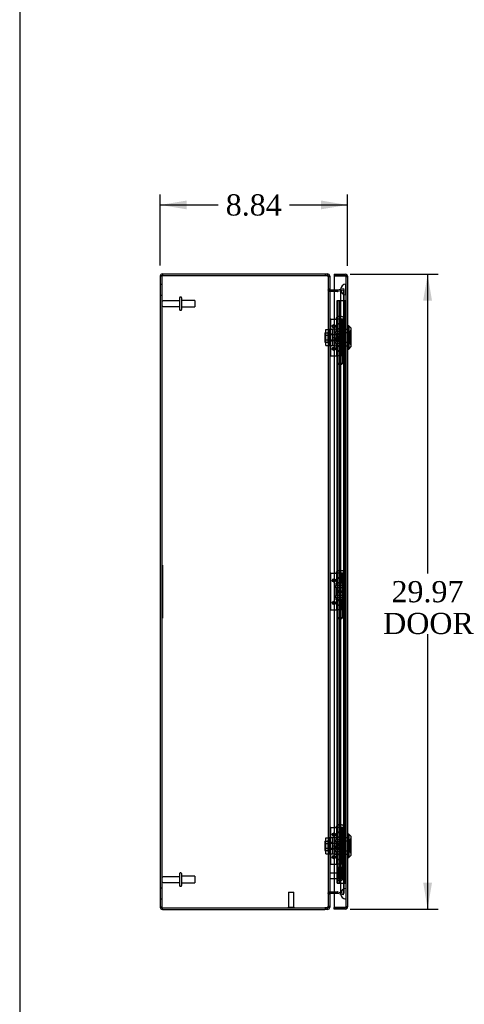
# Model space of a CAD drawing. Header units: inches. Extents: x 1 to 240, y -1 to 159.
# Tile 2 of 9: x 1 to 22, y 66 to 113. Entities that reach past the tile are written whole.
import ezdxf
from ezdxf.enums import TextEntityAlignment as Align
from ezdxf.lldxf.tags import DXFTag

# ---------------------------------------------------------------- set-up
doc = ezdxf.new("R2010")
doc.units = ezdxf.units.IN
doc.header["$MEASUREMENT"] = 0
for name, color, linetype in [('CAP02342', 7, 'Continuous'), ('COM52759', 7, 'Continuous'), ('COM52809', 7, 'Continuous'), ('COM53844', 7, 'Continuous'), ('COM70219', 7, 'Continuous'), ('Default', 7, 'Continuous'), ('HNG14573-1', 7, 'Continuous'), ('HNG14573-2', 7, 'Continuous'), ('LOK10000', 7, 'Continuous'), ('LOK10000CAM', 7, 'Continuous'), ('LOK10000NUT', 7, 'Continuous'), ('LOK10000SC', 7, 'Continuous'), ('PIN17645', 7, 'Continuous'), ('QLB20254', 7, 'Continuous'), ('QLB20284', 7, 'Continuous'), ('STD21878', 7, 'Continuous'), ('STD26098', 7, 'Continuous')]:
    doc.layers.add(name, color=color, linetype=linetype)
doc.styles.add('SEACAD_Times_New_Roman', font='times.ttf')
tags = doc.linetypes.add('HIDDEN2', pattern=[0.1875, 0.125, -0.0625]).pattern_tags.tags
tags[6:7] = [DXFTag(74, 4), DXFTag(75, 0), DXFTag(340, '0'), DXFTag(46, 0.0), DXFTag(50, 0.0), DXFTag(44, 0.0), DXFTag(45, 0.0)]
tags[4:5] = [DXFTag(74, 4), DXFTag(75, 0), DXFTag(340, '0'), DXFTag(46, 0.0), DXFTag(50, 0.0), DXFTag(44, 0.0), DXFTag(45, 0.0)]
doc.dimstyles.new('HAMMOND_(STH_-_240x160)', dxfattribs={"dimtxt": 1, "dimasz": 1.25, "dimexe": 0.5, "dimexo": 0.5, "dimgap": 0.25, "dimtad": 0, "dimtih": 1, "dimtoh": 1, "dimzin": 0, "dimdsep": 46, "dimtxsty": 'SEACAD_Times_New_Roman', "dimblk1": '_SE_FILLED', "dimblk2": '_SE_FILLED', "dimsah": 1, "dimcen": 0.5, "dimadec": 0, "dimazin": 0, "dimtfac": 0.8, "dimtofl": 0, "dimtmove": 0, "dimatfit": 3, "dimfxl": 1, "dimtolj": 1, "dimtzin": 0, "dimarcsym": 0})

# ---------------------------------------------------------------- blocks, each defined once
blk = doc.blocks.new('SE2')
at = {"layer": 'CAP02342', "color": 7, "linetype": 'HIDDEN2'}
for p, q in [((16.229, 72.71), (15.937, 72.71)), ((15.937, 72.71), (15.937, 72.237)), ((15.997, 72.71), (15.997, 72.237)), ((16.169, 72.237), (16.169, 72.71)), ((16.229, 72.237), (16.229, 72.71)), ((16.076, 72.158), (16.09, 72.158)), ((16.076, 72.098), (16.09, 72.098))]:
    blk.add_line(p, q, dxfattribs=at)
for centre, radius, start, end in [((16.076, 72.237), 0.139, 180, 270), ((16.076, 72.237), 0.079, 180, 270), ((16.076, 72.237), 0.079, 270, 275.0835), ((16.076, 72.237), 0.139, 270, 272.8866), ((16.09, 72.237), 0.079, 264.9165, 270), ((16.09, 72.237), 0.139, 267.1134, 270), ((16.09, 72.237), 0.079, 270, 0), ((16.09, 72.237), 0.139, 270, 0)]:
    blk.add_arc(centre, radius, start, end, dxfattribs=at)
at = {"layer": 'COM52759', "color": 7, "linetype": 'HIDDEN2'}
for p, q in [((7.665, 100.618), (7.593, 100.618)), ((7.665, 100.618), (7.665, 70.834)), ((15.541, 100.618), (15.521, 100.618)), ((15.521, 100.618), (15.521, 100.583)), ((15.593, 100.585), (15.521, 100.585)), ((15.521, 100.585), (15.521, 70.868)), ((7.665, 100.226), (7.593, 100.226)), ((15.593, 100.012), (15.521, 100.012)), ((15.593, 99.97), (15.521, 99.97)), ((15.805, 99.976), (15.951, 99.976)), ((15.951, 99.976), (15.951, 99.904)), ((15.951, 99.976), (15.958, 99.976)), ((15.958, 99.976), (15.966, 99.977)), ((15.958, 99.976), (15.958, 99.904)), ((15.966, 99.977), (16.247, 100.042)), ((15.966, 99.977), (15.983, 99.907)), ((16.247, 99.962), (15.966, 99.896)), ((15.983, 99.907), (16.263, 99.972)), ((16.263, 99.962), (15.983, 99.896)), ((16.247, 100.042), (16.263, 99.972)), ((16.247, 99.962), (16.247, 71.49)), ((16.247, 99.962), (16.263, 99.962)), ((16.263, 99.962), (16.263, 71.49)), ((7.593, 99.726), (7.665, 99.726)), ((15.607, 99.918), (15.605, 99.907)), ((15.621, 99.893), (15.605, 99.893)), ((15.805, 99.904), (15.951, 99.904)), ((15.951, 99.893), (15.805, 99.893)), ((15.951, 99.904), (15.958, 99.904)), ((15.958, 99.894), (15.951, 99.893)), ((15.958, 99.904), (15.983, 99.907)), ((15.958, 99.894), (15.983, 99.896)), ((15.983, 99.896), (15.958, 99.894)), ((15.966, 99.896), (15.958, 99.894)), ((15.966, 99.896), (15.983, 99.896)), ((7.665, 71.726), (7.593, 71.726)), ((7.593, 71.226), (7.665, 71.226)), ((15.593, 71.483), (15.521, 71.483)), ((15.593, 71.44), (15.521, 71.44)), ((15.621, 71.56), (15.605, 71.56)), ((15.607, 71.534), (15.605, 71.545)), ((15.805, 71.56), (15.951, 71.56)), ((15.951, 71.548), (15.805, 71.548)), ((15.951, 71.476), (15.805, 71.476)), ((15.951, 71.56), (15.958, 71.558)), ((15.958, 71.548), (15.951, 71.548)), ((15.951, 71.476), (15.951, 71.548)), ((15.958, 71.476), (15.951, 71.476)), ((15.983, 71.556), (15.958, 71.558)), ((15.958, 71.558), (15.983, 71.556)), ((15.958, 71.558), (15.966, 71.556)), ((15.958, 71.476), (15.958, 71.548)), ((15.983, 71.545), (15.958, 71.548)), ((15.966, 71.475), (15.958, 71.476)), ((15.966, 71.556), (16.247, 71.49)), ((15.966, 71.556), (15.983, 71.556)), ((15.966, 71.475), (15.983, 71.545)), ((16.247, 71.41), (15.966, 71.475)), ((15.983, 71.556), (16.263, 71.49)), ((16.263, 71.481), (15.983, 71.545)), ((16.247, 71.49), (16.263, 71.49)), ((16.247, 71.41), (16.263, 71.481)), ((7.665, 70.834), (7.593, 70.834)), ((15.521, 70.869), (15.521, 70.834)), ((15.593, 70.868), (15.521, 70.868)), ((15.541, 70.834), (15.521, 70.834))]:
    blk.add_line(p, q, dxfattribs=at)
at = {"layer": 'COM52759', "color": 7, "linetype": 'Continuous'}
for p, q in [((7.593, 100.618), (7.593, 70.834)), ((7.701, 100.726), (7.701, 100.654)), ((7.701, 100.726), (15.356, 100.726)), ((7.701, 100.654), (15.356, 100.654)), ((7.701, 100.654), (15.356, 100.654)), ((15.356, 100.726), (15.485, 100.726)), ((15.356, 100.654), (15.485, 100.654)), ((15.485, 100.726), (15.485, 100.654)), ((15.593, 100.618), (15.541, 100.618)), ((15.593, 100.618), (15.593, 100.583)), ((15.593, 100.585), (15.593, 70.868)), ((15.621, 99.977), (15.607, 99.918)), ((15.629, 99.976), (15.805, 99.976)), ((15.629, 99.893), (15.621, 99.893)), ((15.629, 99.904), (15.805, 99.904)), ((15.805, 99.893), (15.629, 99.893)), ((15.621, 71.475), (15.607, 71.534)), ((15.621, 71.56), (15.629, 71.56)), ((15.629, 71.56), (15.805, 71.56)), ((15.805, 71.548), (15.629, 71.548)), ((15.805, 71.476), (15.629, 71.476)), ((7.701, 70.798), (15.356, 70.798)), ((7.701, 70.798), (15.356, 70.798)), ((7.701, 70.726), (7.701, 70.798)), ((7.701, 70.726), (15.356, 70.726)), ((15.485, 70.798), (15.356, 70.798)), ((15.485, 70.726), (15.356, 70.726)), ((15.485, 70.726), (15.485, 70.798)), ((15.593, 70.834), (15.541, 70.834)), ((15.593, 70.869), (15.593, 70.834))]:
    blk.add_line(p, q, dxfattribs=at)
for centre, radius, start, end in [((7.701, 100.618), 0.108, 90, 180), ((7.701, 100.618), 0.036, 90, 114.0225), ((15.356, 100.272), 0.382, 70.3183, 90), ((15.485, 100.618), 0.108, 0, 90), ((15.485, 100.618), 0.036, 0, 90), ((15.629, 100.012), 0.036, 180, 257.2321), ((15.736, 99.978), 0.144, 183.5186, 216.6056), ((15.629, 100.012), 0.036, 257.2321, 270), ((15.629, 100.012), 0.108, 262.0609, 270), ((15.734, 71.475), 0.142, 143.1558, 176.7199), ((15.629, 71.44), 0.036, 102.7679, 180), ((15.629, 71.44), 0.108, 90, 97.9391), ((15.629, 71.44), 0.036, 90, 102.7679), ((7.701, 70.834), 0.108, 180, 270), ((7.701, 70.834), 0.036, 245.9775, 270), ((15.356, 71.181), 0.382, 270, 289.6817), ((15.485, 70.834), 0.036, 270, 360), ((15.485, 70.834), 0.108, 270, 360)]:
    blk.add_arc(centre, radius, start, end, dxfattribs=at)
at = {"layer": 'COM52759', "color": 7, "linetype": 'HIDDEN2'}
for centre, radius, start, end in [((7.701, 100.618), 0.036, 114.0225, 180), ((15.629, 100.012), 0.108, 180, 257.2321), ((15.629, 100.012), 0.108, 257.2321, 262.0609), ((15.629, 71.44), 0.108, 102.7679, 180), ((15.629, 71.44), 0.108, 97.9391, 102.7679), ((7.701, 70.834), 0.036, 180, 245.9775)]:
    blk.add_arc(centre, radius, start, end, dxfattribs=at)
at = {"layer": 'COM52759', "color": 7, "linetype": 'Continuous'}
for points, knots in [([(7.593, 100.618), (7.593, 100.621), (7.595, 100.624), (7.606, 100.63), (7.614, 100.633), (7.634, 100.639), (7.646, 100.642), (7.672, 100.648), (7.687, 100.651), (7.701, 100.654)], [0, 0, 0, 0, 0.25, 0.25, 0.5, 0.5, 0.75, 0.75, 1, 1, 1, 1]), ([(15.593, 100.585), (15.593, 100.585), (15.593, 100.587), (15.592, 100.589), (15.591, 100.592), (15.589, 100.594), (15.588, 100.596), (15.585, 100.599), (15.583, 100.601), (15.58, 100.603), (15.576, 100.605), (15.572, 100.607), (15.568, 100.609), (15.56, 100.613), (15.547, 100.617), (15.531, 100.621), (15.518, 100.625), (15.507, 100.627), (15.496, 100.629), (15.488, 100.631), (15.485, 100.632)], [0, 0, 0, 0, 0.039722, 0.079636, 0.119739, 0.160028, 0.200502, 0.241156, 0.281988, 0.322996, 0.364176, 0.405525, 0.447041, 0.48872, 0.614531, 0.741686, 0.80582, 0.870258, 0.934989, 1, 1, 1, 1]), ([(7.701, 70.798), (7.687, 70.801), (7.672, 70.804), (7.646, 70.81), (7.634, 70.813), (7.614, 70.819), (7.606, 70.822), (7.595, 70.828), (7.593, 70.831), (7.593, 70.834)], [0, 0, 0, 0, 0.25, 0.25, 0.5, 0.5, 0.75, 0.75, 1, 1, 1, 1]), ([(15.485, 70.821), (15.487, 70.821), (15.491, 70.822), (15.497, 70.823), (15.504, 70.824), (15.51, 70.826), (15.516, 70.827), (15.522, 70.829), (15.528, 70.83), (15.534, 70.832), (15.539, 70.833), (15.544, 70.835), (15.549, 70.836), (15.554, 70.838), (15.559, 70.839), (15.567, 70.842), (15.577, 70.847), (15.584, 70.852), (15.589, 70.857), (15.591, 70.86), (15.592, 70.864), (15.593, 70.866), (15.593, 70.868)], [0, 0, 0, 0, 0.037191, 0.074292, 0.1113, 0.148214, 0.185032, 0.22175, 0.258368, 0.294882, 0.331291, 0.367592, 0.403784, 0.439864, 0.475831, 0.511682, 0.636051, 0.758907, 0.819804, 0.880292, 0.94036, 1, 1, 1, 1])]:
    blk.add_open_spline(points, degree=3, knots=knots, dxfattribs=at)
at = {"layer": 'COM52759', "color": 7, "linetype": 'HIDDEN2'}
for points, knots in [([(7.665, 100.618), (7.665, 100.624), (7.669, 100.63), (7.682, 100.642), (7.691, 100.648), (7.701, 100.654)], [0, 0, 0, 0, 0.5, 0.5, 1, 1, 1, 1]), ([(15.521, 100.585), (15.521, 100.589), (15.52, 100.594), (15.517, 100.603), (15.514, 100.607), (15.508, 100.615), (15.504, 100.619), (15.495, 100.626), (15.49, 100.629), (15.485, 100.632)], [0, 0, 0, 0, 0.25, 0.25, 0.5, 0.5, 0.75, 0.75, 1, 1, 1, 1]), ([(15.605, 99.893), (15.593, 99.899), (15.582, 99.905), (15.561, 99.918), (15.552, 99.925), (15.537, 99.937), (15.531, 99.944), (15.523, 99.957), (15.521, 99.963), (15.521, 99.97)], [0, 0, 0, 0, 0.25, 0.25, 0.5, 0.5, 0.75, 0.75, 1, 1, 1, 1]), ([(15.521, 71.483), (15.521, 71.489), (15.523, 71.496), (15.531, 71.508), (15.537, 71.515), (15.552, 71.528), (15.561, 71.534), (15.582, 71.547), (15.593, 71.553), (15.605, 71.56)], [0, 0, 0, 0, 0.25, 0.25, 0.5, 0.5, 0.75, 0.75, 1, 1, 1, 1]), ([(7.701, 70.798), (7.691, 70.804), (7.682, 70.81), (7.669, 70.822), (7.665, 70.828), (7.665, 70.834)], [0, 0, 0, 0, 0.5, 0.5, 1, 1, 1, 1]), ([(15.485, 70.821), (15.49, 70.823), (15.495, 70.827), (15.504, 70.833), (15.508, 70.837), (15.514, 70.845), (15.517, 70.849), (15.52, 70.858), (15.521, 70.863), (15.521, 70.868)], [0, 0, 0, 0, 0.25, 0.25, 0.5, 0.5, 0.75, 0.75, 1, 1, 1, 1])]:
    blk.add_open_spline(points, degree=3, knots=knots, dxfattribs=at)
at = {"layer": 'COM52809', "color": 7, "linetype": 'Continuous'}
for p, q in [((15.805, 100.711), (15.805, 100.639)), ((15.805, 100.711), (16.322, 100.711)), ((15.805, 100.639), (15.805, 70.814)), ((15.805, 100.639), (16.322, 100.639)), ((16.322, 100.639), (15.805, 100.639)), ((16.322, 100.639), (16.322, 100.639)), ((16.372, 100.639), (16.322, 100.639)), ((16.322, 100.639), (16.41, 100.639)), ((16.372, 100.639), (16.41, 100.665)), ((16.43, 100.603), (16.43, 70.85)), ((16.43, 100.603), (16.43, 100.603)), ((16.43, 100.603), (16.43, 100.603)), ((16.43, 100.603), (16.43, 100.603)), ((15.805, 70.742), (15.805, 70.814)), ((16.322, 70.814), (15.805, 70.814)), ((15.805, 70.814), (16.322, 70.814)), ((16.322, 70.742), (15.805, 70.742)), ((16.322, 70.814), (16.322, 70.814)), ((16.322, 70.814), (16.372, 70.814)), ((16.322, 70.814), (16.41, 70.814)), ((16.372, 70.814), (16.41, 70.787)), ((16.43, 70.85), (16.43, 70.849)), ((16.43, 70.849), (16.43, 70.849)), ((16.43, 70.849), (16.43, 70.849))]:
    blk.add_line(p, q, dxfattribs=at)
at = {"layer": 'COM52809', "color": 7, "linetype": 'HIDDEN2'}
for p, q in [((16.322, 100.638), (16.322, 100.639)), ((16.358, 100.603), (16.358, 70.85)), ((16.358, 100.603), (16.43, 100.603)), ((16.43, 100.603), (16.358, 100.603)), ((16.358, 98.121), (16.43, 98.121)), ((16.358, 97.957), (16.43, 97.957)), ((16.358, 97.495), (16.43, 97.495)), ((16.358, 97.33), (16.43, 97.33)), ((16.358, 74.122), (16.43, 74.122)), ((16.358, 73.958), (16.43, 73.958)), ((16.358, 73.496), (16.43, 73.496)), ((16.358, 73.331), (16.43, 73.331)), ((16.322, 70.814), (16.322, 70.814)), ((16.358, 70.85), (16.43, 70.85)), ((16.43, 70.849), (16.358, 70.849))]:
    blk.add_line(p, q, dxfattribs=at)
at = {"layer": 'COM52809', "color": 7, "linetype": 'Continuous'}
for centre, start, end in [((16.322, 100.603), 35.5265, 90), ((16.322, 100.603), 0.2175, 35.5265), ((16.322, 100.603), 0, 0.1008), ((16.322, 70.85), 270, 324.4735), ((16.322, 70.85), 324.4735, 359.7825), ((16.322, 70.85), 359.8992, 0)]:
    blk.add_arc(centre, 0.108, start, end, dxfattribs=at)
at = {"layer": 'COM52809', "color": 7, "linetype": 'HIDDEN2'}
for centre, start, end in [((16.322, 100.603), 0.3025, 90), ((16.322, 100.602), 0.3025, 90), ((16.322, 100.603), 0, 0.3025), ((16.322, 70.85), 270, 359.6975), ((16.322, 70.85), 270, 359.6975), ((16.322, 70.85), 359.6975, 0)]:
    blk.add_arc(centre, 0.036, start, end, dxfattribs=at)
for points, knots in [([(16.43, 100.603), (16.424, 100.603), (16.418, 100.603), (16.412, 100.603), (16.406, 100.603), (16.4, 100.603), (16.393, 100.604), (16.392, 100.604), (16.39, 100.604), (16.389, 100.604), (16.387, 100.604), (16.386, 100.604), (16.384, 100.605), (16.384, 100.605), (16.383, 100.606), (16.383, 100.606), (16.382, 100.607), (16.382, 100.607), (16.381, 100.608), (16.38, 100.611), (16.38, 100.614), (16.379, 100.617), (16.378, 100.62), (16.378, 100.623), (16.377, 100.626), (16.376, 100.631), (16.374, 100.635), (16.372, 100.639)], [0, 0, 0, 0, 0.186705, 0.186705, 0.186705, 0.38114, 0.38114, 0.38114, 0.429837, 0.429837, 0.429837, 0.479528, 0.479528, 0.479528, 0.504062, 0.504062, 0.504062, 0.535578, 0.535578, 0.535578, 0.673413, 0.673413, 0.673413, 0.81014, 0.81014, 0.81014, 1, 1, 1, 1]), ([(16.372, 100.639), (16.375, 100.633), (16.376, 100.628), (16.379, 100.619), (16.379, 100.617), (16.38, 100.612), (16.38, 100.611), (16.381, 100.608), (16.382, 100.607), (16.384, 100.605), (16.386, 100.604), (16.39, 100.604), (16.392, 100.603), (16.398, 100.603), (16.402, 100.603), (16.414, 100.603), (16.422, 100.603), (16.43, 100.603)], [0, 0, 0, 0, 0.25, 0.25, 0.375, 0.375, 0.4375, 0.4375, 0.5, 0.5, 0.5625, 0.5625, 0.625, 0.625, 0.75, 0.75, 1, 1, 1, 1]), ([(16.372, 70.814), (16.375, 70.819), (16.376, 70.824), (16.379, 70.833), (16.379, 70.835), (16.38, 70.84), (16.38, 70.841), (16.381, 70.844), (16.382, 70.845), (16.384, 70.847), (16.386, 70.848), (16.39, 70.848), (16.392, 70.849), (16.398, 70.849), (16.402, 70.849), (16.414, 70.849), (16.422, 70.849), (16.43, 70.849)], [0, 0, 0, 0, 0.25, 0.25, 0.375, 0.375, 0.4375, 0.4375, 0.5, 0.5, 0.5625, 0.5625, 0.625, 0.625, 0.75, 0.75, 1, 1, 1, 1]), ([(16.43, 70.849), (16.424, 70.849), (16.418, 70.849), (16.412, 70.849), (16.406, 70.849), (16.4, 70.849), (16.393, 70.849), (16.392, 70.849), (16.39, 70.849), (16.389, 70.848), (16.387, 70.848), (16.386, 70.848), (16.384, 70.847), (16.384, 70.847), (16.383, 70.847), (16.383, 70.846), (16.382, 70.846), (16.382, 70.845), (16.381, 70.844), (16.38, 70.841), (16.38, 70.838), (16.379, 70.835), (16.378, 70.832), (16.378, 70.829), (16.377, 70.826), (16.376, 70.822), (16.374, 70.818), (16.372, 70.814)], [0, 0, 0, 0, 0.186705, 0.186705, 0.186705, 0.38114, 0.38114, 0.38114, 0.429837, 0.429837, 0.429837, 0.479528, 0.479528, 0.479528, 0.504062, 0.504062, 0.504062, 0.535578, 0.535578, 0.535578, 0.673413, 0.673413, 0.673413, 0.81014, 0.81014, 0.81014, 1, 1, 1, 1])]:
    blk.add_open_spline(points, degree=3, knots=knots, dxfattribs=at)
at = {"layer": 'COM52809', "color": 7, "linetype": 'Continuous'}
for points in [[(16.41, 100.639), (16.416, 100.633), (16.421, 100.627), (16.428, 100.615), (16.43, 100.609), (16.43, 100.603)], [(16.41, 70.814), (16.416, 70.82), (16.421, 70.826), (16.428, 70.838), (16.43, 70.843), (16.43, 70.849)]]:
    blk.add_open_spline(points, degree=3, knots=[0, 0, 0, 0, 0.5, 0.5, 1, 1, 1, 1], dxfattribs=at)
at = {"layer": 'COM53844', "color": 7, "linetype": 'HIDDEN2'}
for p, q in [((15.951, 71.964), (15.951, 99.464)), ((15.951, 99.464), (16.032, 99.464)), ((15.989, 71.964), (15.989, 99.464)), ((16.032, 99.464), (16.277, 99.464)), ((16.069, 71.964), (16.069, 99.464)), ((16.277, 99.464), (16.358, 99.464)), ((16.32, 71.964), (16.32, 99.464)), ((15.951, 71.964), (16.032, 71.964)), ((16.032, 71.964), (16.277, 71.964)), ((16.277, 71.964), (16.358, 71.964))]:
    blk.add_line(p, q, dxfattribs=at)
at = {"layer": 'COM70219', "color": 7, "linetype": 'HIDDEN2'}
for p, q in [((16.108, 99.987), (16.108, 99.737)), ((16.354, 99.987), (16.356, 100.236)), ((16.354, 99.987), (16.354, 99.737)), ((16.356, 99.738), (16.354, 99.987)), ((16.356, 100.236), (16.356, 99.737)), ((16.356, 100.236), (16.357, 100.236)), ((16.357, 100.236), (16.357, 99.737)), ((16.108, 99.737), (16.108, 71.715)), ((16.354, 99.737), (16.354, 71.715)), ((16.357, 99.738), (16.356, 99.738)), ((16.356, 99.737), (16.356, 71.715)), ((16.357, 99.737), (16.357, 71.715)), ((16.108, 71.715), (16.108, 71.465)), ((16.354, 71.715), (16.354, 71.465)), ((16.356, 71.714), (16.354, 71.465)), ((16.356, 71.715), (16.356, 71.216)), ((16.357, 71.714), (16.356, 71.714)), ((16.357, 71.715), (16.357, 71.216)), ((16.354, 71.465), (16.356, 71.216)), ((16.356, 71.216), (16.357, 71.216))]:
    blk.add_line(p, q, dxfattribs=at)
for centre in [(16.358, 99.987), (16.358, 71.465)]:
    blk.add_arc(centre, 0.25, 90, 270, dxfattribs=at)
at = {"layer": 'HNG14573-1', "color": 7, "linetype": 'Continuous'}
for p, q in [((15.65, 98.592), (15.593, 98.592)), ((15.65, 96.86), (15.65, 98.592)), ((15.65, 98.592), (15.671, 98.592)), ((15.671, 98.592), (15.805, 98.592)), ((15.65, 96.86), (15.593, 96.86)), ((15.65, 96.86), (15.671, 96.86)), ((15.671, 96.86), (15.805, 96.86)), ((15.65, 86.592), (15.593, 86.592)), ((15.65, 84.86), (15.65, 86.592)), ((15.65, 86.592), (15.671, 86.592)), ((15.671, 86.592), (15.805, 86.592)), ((15.65, 84.86), (15.593, 84.86)), ((15.65, 84.86), (15.671, 84.86)), ((15.671, 84.86), (15.805, 84.86)), ((15.65, 74.592), (15.593, 74.592)), ((15.65, 72.86), (15.65, 74.592)), ((15.65, 74.592), (15.671, 74.592)), ((15.671, 74.592), (15.805, 74.592)), ((15.65, 72.86), (15.593, 72.86)), ((15.65, 72.86), (15.671, 72.86)), ((15.671, 72.86), (15.805, 72.86))]:
    blk.add_line(p, q, dxfattribs=at)
at = {"layer": 'HNG14573-1', "color": 7, "linetype": 'HIDDEN2'}
for p, q in [((15.805, 98.592), (15.895, 98.592)), ((15.905, 98.592), (15.905, 98.139)), ((15.962, 98.592), (15.962, 98.139)), ((16.159, 98.139), (16.159, 98.592)), ((16.204, 98.139), (16.204, 98.592)), ((16.261, 98.139), (16.261, 98.592)), ((16.261, 98.139), (15.905, 98.139)), ((16.144, 98.405), (16.069, 98.372)), ((16.069, 98.363), (16.144, 98.329)), ((16.075, 98.418), (16.132, 98.444)), ((16.075, 98.316), (16.132, 98.291)), ((16.204, 97.314), (16.204, 98.139)), ((16.261, 97.314), (16.261, 98.139)), ((15.905, 97.314), (16.261, 97.314)), ((15.905, 97.314), (15.905, 96.86)), ((15.962, 97.314), (15.962, 96.86)), ((16.132, 97.162), (16.075, 97.136)), ((16.159, 96.86), (16.159, 97.314)), ((16.204, 96.86), (16.204, 97.314)), ((16.261, 96.86), (16.261, 97.314)), ((15.805, 96.86), (15.905, 96.86)), ((16.261, 96.86), (15.905, 96.86)), ((16.144, 97.123), (16.069, 97.09)), ((16.069, 97.081), (16.144, 97.047)), ((16.132, 97.009), (16.075, 97.034)), ((15.805, 86.592), (15.895, 86.592)), ((15.905, 86.592), (15.905, 86.139)), ((15.962, 86.592), (15.962, 86.139)), ((16.159, 86.139), (16.159, 86.592)), ((16.204, 86.139), (16.204, 86.592)), ((16.261, 86.139), (16.261, 86.592)), ((16.261, 86.139), (15.905, 86.139)), ((16.144, 86.405), (16.069, 86.372)), ((16.069, 86.363), (16.144, 86.329)), ((16.075, 86.418), (16.132, 86.444)), ((16.075, 86.316), (16.132, 86.291)), ((16.204, 85.314), (16.204, 86.139)), ((16.261, 85.314), (16.261, 86.139)), ((15.905, 85.314), (16.261, 85.314)), ((15.905, 85.314), (15.905, 84.86)), ((15.962, 85.314), (15.962, 84.86)), ((16.144, 85.123), (16.069, 85.09)), ((16.069, 85.081), (16.144, 85.047)), ((16.132, 85.162), (16.075, 85.136)), ((16.159, 84.86), (16.159, 85.314)), ((16.204, 84.86), (16.204, 85.314)), ((16.261, 84.86), (16.261, 85.314)), ((15.805, 84.86), (15.905, 84.86)), ((16.261, 84.86), (15.905, 84.86)), ((16.132, 85.009), (16.075, 85.034)), ((15.805, 74.592), (15.895, 74.592)), ((15.905, 74.592), (15.905, 74.139)), ((15.962, 74.592), (15.962, 74.139)), ((16.144, 74.405), (16.069, 74.372)), ((16.075, 74.418), (16.132, 74.444)), ((16.159, 74.139), (16.159, 74.592)), ((16.204, 74.139), (16.204, 74.592)), ((16.261, 74.139), (16.261, 74.592)), ((16.261, 74.139), (15.905, 74.139)), ((16.069, 74.363), (16.144, 74.329)), ((16.075, 74.316), (16.132, 74.291)), ((16.204, 73.314), (16.204, 74.139)), ((16.261, 73.314), (16.261, 74.139)), ((15.905, 73.314), (16.261, 73.314)), ((15.905, 73.314), (15.905, 72.86)), ((15.962, 73.314), (15.962, 72.86)), ((16.144, 73.123), (16.069, 73.09)), ((16.069, 73.081), (16.144, 73.047)), ((16.132, 73.162), (16.075, 73.136)), ((16.132, 73.009), (16.075, 73.034)), ((16.159, 72.86), (16.159, 73.314)), ((16.204, 72.86), (16.204, 73.314)), ((16.261, 72.86), (16.261, 73.314)), ((15.805, 72.86), (15.905, 72.86)), ((16.261, 72.86), (15.905, 72.86))]:
    blk.add_line(p, q, dxfattribs=at)
for centre in [(15.79, 98.257), (15.79, 97.195), (15.79, 86.257), (15.79, 85.195), (15.79, 74.257), (15.79, 73.195)]:
    blk.add_circle(centre, 0.079, dxfattribs=at)
at = {"layer": 'HNG14573-1', "color": 7, "linetype": 'Continuous'}
for centre in [(15.79, 98.257), (15.79, 97.195), (15.79, 86.257), (15.79, 85.195), (15.79, 74.257), (15.79, 73.195)]:
    blk.add_arc(centre, 0.022, 47.0141, 312.9859, dxfattribs=at)
at = {"layer": 'HNG14573-1', "color": 7, "linetype": 'HIDDEN2'}
for centre, start, end in [((15.79, 98.257), 0, 47.0141), ((15.79, 98.257), 312.9859, 0), ((15.79, 97.195), 0, 47.0141), ((15.79, 97.195), 312.9859, 0), ((15.79, 86.257), 0, 47.0141), ((15.79, 86.257), 312.9859, 0), ((15.79, 85.195), 0, 47.0141), ((15.79, 85.195), 312.9859, 0), ((15.79, 74.257), 0, 47.0141), ((15.79, 74.257), 312.9859, 0), ((15.79, 73.195), 0, 47.0141), ((15.79, 73.195), 312.9859, 0)]:
    blk.add_arc(centre, 0.022, start, end, dxfattribs=at)
for centre, major_axis, ratio, start_param, end_param in [((16.131, 98.367), (0.0978, 0), 0.638889, 2.181662, 4.101524), ((16.074, 98.367), (0.00861, 0), 0.638889, 2.181662, 4.101524), ((16.111, 98.393), (-0.0911, -0.0581), 0.323001, 2.93843, 4.282333), ((16.111, 98.342), (-0.0911, 0.0581), 0.323001, 2.000852, 3.344755), ((16.111, 98.323), (-0.147, -0.094), 0.323001, 2.93843, 4.282333), ((16.111, 98.411), (-0.147, 0.094), 0.323001, 2.000852, 3.344755), ((16.111, 97.111), (-0.0911, -0.0581), 0.323001, 2.93843, 4.282333), ((16.111, 97.041), (-0.147, -0.094), 0.323001, 2.93843, 4.282333), ((16.131, 97.085), (0.0978, 0), 0.638889, 2.181662, 4.101524), ((16.074, 97.085), (0.00861, 0), 0.638889, 2.181662, 4.101524), ((16.111, 97.06), (-0.0911, 0.0581), 0.323001, 2.000852, 3.344755), ((16.111, 97.129), (-0.147, 0.094), 0.323001, 2.000852, 3.344755), ((16.111, 86.393), (-0.0911, -0.0581), 0.323001, 2.93843, 4.282333), ((16.131, 86.367), (0.0978, 0), 0.638889, 2.181662, 4.101524), ((16.074, 86.367), (0.00861, 0), 0.638889, 2.181662, 4.101524), ((16.111, 86.342), (-0.0911, 0.0581), 0.323001, 2.000852, 3.344755), ((16.111, 86.323), (-0.147, -0.094), 0.323001, 2.93843, 4.282333), ((16.111, 86.411), (-0.147, 0.094), 0.323001, 2.000852, 3.344755), ((16.131, 85.085), (0.0978, 0), 0.638889, 2.181662, 4.101524), ((16.074, 85.085), (0.00861, 0), 0.638889, 2.181662, 4.101524), ((16.111, 85.111), (-0.0911, -0.0581), 0.323001, 2.93843, 4.282333), ((16.111, 85.041), (-0.147, -0.094), 0.323001, 2.93843, 4.282333), ((16.111, 85.06), (-0.0911, 0.0581), 0.323001, 2.000852, 3.344755), ((16.111, 85.129), (-0.147, 0.094), 0.323001, 2.000852, 3.344755), ((16.131, 74.367), (0.0978, 0), 0.638889, 2.181662, 4.101524), ((16.074, 74.367), (0.00861, 0), 0.638889, 2.181662, 4.101524), ((16.111, 74.393), (-0.0911, -0.0581), 0.323001, 2.93843, 4.282333), ((16.111, 74.323), (-0.147, -0.094), 0.323001, 2.93843, 4.282333), ((16.111, 74.342), (-0.0911, 0.0581), 0.323001, 2.000852, 3.344755), ((16.111, 74.411), (-0.147, 0.094), 0.323001, 2.000852, 3.344755), ((16.131, 73.085), (0.0978, 0), 0.638889, 2.181662, 4.101524), ((16.074, 73.085), (0.00861, 0), 0.638889, 2.181662, 4.101524), ((16.111, 73.111), (-0.0911, -0.0581), 0.323001, 2.93843, 4.282333), ((16.111, 73.06), (-0.0911, 0.0581), 0.323001, 2.000852, 3.344755), ((16.111, 73.041), (-0.147, -0.094), 0.323001, 2.93843, 4.282333), ((16.111, 73.129), (-0.147, 0.094), 0.323001, 2.000852, 3.344755)]:
    blk.add_ellipse(centre, major_axis=major_axis, ratio=ratio, start_param=start_param, end_param=end_param, dxfattribs=at)
for centre, major_axis in [((16.06, 97.726), (0, -0.079)), ((16.056, 97.726), (0, 0.022)), ((16.06, 85.726), (0, -0.079)), ((16.056, 85.726), (0, 0.022)), ((16.06, 73.726), (0, -0.079)), ((16.056, 73.726), (0, 0.022))]:
    blk.add_ellipse(centre, major_axis=major_axis, ratio=0.97437, dxfattribs=at)
at = {"layer": 'HNG14573-2', "color": 7, "linetype": 'HIDDEN2'}
for p, q in [((16.282, 98.12), (15.884, 98.12)), ((15.884, 98.12), (15.884, 98.013)), ((15.963, 98.12), (15.963, 97.333)), ((16.203, 97.333), (16.203, 98.12)), ((16.282, 98.013), (16.282, 98.12)), ((15.855, 97.974), (15.855, 97.951)), ((16.282, 98.013), (15.884, 98.013)), ((16.282, 97.913), (15.884, 97.913)), ((15.884, 97.913), (15.884, 97.541)), ((16.282, 97.541), (16.282, 97.913)), ((16.31, 97.951), (16.31, 97.974)), ((15.855, 97.502), (15.855, 97.479)), ((16.282, 97.541), (15.884, 97.541)), ((16.282, 97.441), (15.884, 97.441)), ((15.884, 97.441), (15.884, 97.333)), ((16.282, 97.333), (15.884, 97.333)), ((16.282, 97.333), (16.282, 97.441)), ((16.31, 97.479), (16.31, 97.502)), ((16.282, 86.12), (15.884, 86.12)), ((15.884, 86.12), (15.884, 86.013)), ((16.282, 86.013), (15.884, 86.013)), ((15.963, 86.12), (15.963, 85.333)), ((16.203, 85.333), (16.203, 86.12)), ((16.282, 86.013), (16.282, 86.12)), ((15.855, 85.974), (15.855, 85.951)), ((16.282, 85.913), (15.884, 85.913)), ((15.884, 85.913), (15.884, 85.541)), ((16.282, 85.541), (15.884, 85.541)), ((16.282, 85.541), (16.282, 85.913)), ((16.31, 85.951), (16.31, 85.974)), ((15.855, 85.502), (15.855, 85.479)), ((16.282, 85.441), (15.884, 85.441)), ((15.884, 85.441), (15.884, 85.333)), ((16.282, 85.333), (15.884, 85.333)), ((16.282, 85.333), (16.282, 85.441)), ((16.31, 85.479), (16.31, 85.502)), ((15.855, 73.974), (15.855, 73.951)), ((16.282, 74.12), (15.884, 74.12)), ((15.884, 74.12), (15.884, 74.013)), ((16.282, 74.013), (15.884, 74.013)), ((16.282, 73.913), (15.884, 73.913)), ((15.884, 73.913), (15.884, 73.541)), ((15.963, 74.12), (15.963, 73.333)), ((16.203, 73.333), (16.203, 74.12)), ((16.282, 74.013), (16.282, 74.12)), ((16.282, 73.541), (16.282, 73.913)), ((16.31, 73.951), (16.31, 73.974)), ((15.855, 73.502), (15.855, 73.479)), ((16.282, 73.541), (15.884, 73.541)), ((16.282, 73.441), (15.884, 73.441)), ((15.884, 73.441), (15.884, 73.333)), ((16.282, 73.333), (16.282, 73.441)), ((16.31, 73.479), (16.31, 73.502)), ((16.282, 73.333), (15.884, 73.333))]:
    blk.add_line(p, q, dxfattribs=at)
for centre, start, end in [((15.895, 97.974), 106.7083, 180), ((15.895, 97.951), 180, 253.2917), ((16.27, 97.974), 0, 73.2917), ((16.27, 97.951), 286.7083, 0), ((15.895, 97.502), 106.7083, 180), ((15.895, 97.479), 180, 253.2917), ((16.27, 97.502), 0, 73.2917), ((16.27, 97.479), 286.7083, 0), ((15.895, 85.974), 106.7083, 180), ((16.27, 85.974), 0, 73.2917), ((15.895, 85.951), 180, 253.2917), ((15.895, 85.502), 106.7083, 180), ((16.27, 85.951), 286.7083, 0), ((16.27, 85.502), 0, 73.2917), ((15.895, 85.479), 180, 253.2917), ((16.27, 85.479), 286.7083, 0), ((15.895, 73.974), 106.7083, 180), ((15.895, 73.951), 180, 253.2917), ((16.27, 73.974), 0, 73.2917), ((16.27, 73.951), 286.7083, 0), ((15.895, 73.502), 106.7083, 180), ((15.895, 73.479), 180, 253.2917), ((16.27, 73.502), 0, 73.2917), ((16.27, 73.479), 286.7083, 0)]:
    blk.add_arc(centre, 0.04, start, end, dxfattribs=at)
at = {"layer": 'LOK10000', "color": 7, "linetype": 'HIDDEN2'}
for p, q in [((15.72, 98.118), (15.72, 97.333)), ((16.36, 98.118), (15.72, 98.118)), ((16.36, 98.121), (16.43, 98.121)), ((15.62, 97.883), (15.72, 97.883)), ((15.62, 97.568), (15.62, 97.883)), ((16.12, 97.842), (15.62, 97.842)), ((15.62, 97.61), (16.12, 97.61)), ((15.72, 97.726), (15.82, 97.726)), ((15.82, 97.726), (15.82, 97.568)), ((16.12, 97.842), (16.12, 97.61)), ((16.189, 97.726), (16.12, 97.842)), ((16.12, 97.61), (16.189, 97.726)), ((16.36, 97.957), (16.43, 97.957)), ((16.5, 97.756), (16.56, 97.756)), ((16.5, 97.696), (16.5, 97.756)), ((16.5, 97.696), (16.56, 97.696)), ((16.56, 97.413), (16.56, 98.038)), ((16.59, 98.038), (16.56, 98.038)), ((15.62, 97.568), (15.72, 97.568)), ((15.82, 97.568), (15.72, 97.568)), ((15.82, 97.333), (15.72, 97.333)), ((15.82, 97.333), (15.82, 97.568)), ((15.82, 97.333), (15.884, 97.333)), ((16.282, 97.333), (16.36, 97.333)), ((16.36, 97.495), (16.43, 97.495)), ((16.36, 97.33), (16.43, 97.33)), ((16.56, 97.413), (16.59, 97.413)), ((15.72, 74.119), (15.72, 73.334)), ((16.36, 74.119), (15.72, 74.119)), ((16.36, 74.122), (16.43, 74.122)), ((16.36, 73.958), (16.43, 73.958)), ((16.56, 73.414), (16.56, 74.039)), ((16.59, 74.039), (16.56, 74.039)), ((15.62, 73.884), (15.72, 73.884)), ((15.62, 73.569), (15.62, 73.884)), ((16.12, 73.843), (15.62, 73.843)), ((15.62, 73.611), (16.12, 73.611)), ((15.62, 73.569), (15.72, 73.569)), ((15.72, 73.727), (15.82, 73.727)), ((15.82, 73.569), (15.72, 73.569)), ((15.82, 73.727), (15.82, 73.569)), ((15.82, 73.334), (15.82, 73.569)), ((16.12, 73.843), (16.12, 73.611)), ((16.189, 73.727), (16.12, 73.843)), ((16.12, 73.611), (16.189, 73.727)), ((16.36, 73.496), (16.43, 73.496)), ((16.5, 73.757), (16.56, 73.757)), ((16.5, 73.697), (16.5, 73.757)), ((16.5, 73.697), (16.56, 73.697)), ((15.82, 73.334), (15.72, 73.334)), ((15.82, 73.334), (16.36, 73.334)), ((16.36, 73.331), (16.43, 73.331)), ((16.56, 73.414), (16.59, 73.414))]:
    blk.add_line(p, q, dxfattribs=at)
at = {"layer": 'LOK10000', "color": 7, "linetype": 'Continuous'}
for p, q in [((16.49, 98.276), (16.43, 98.276)), ((16.49, 98.276), (16.49, 97.176)), ((16.59, 98.176), (16.49, 98.276)), ((16.59, 98.176), (16.59, 97.276)), ((16.43, 97.176), (16.49, 97.176)), ((16.49, 97.176), (16.59, 97.276)), ((16.49, 74.277), (16.43, 74.277)), ((16.49, 74.277), (16.49, 73.177)), ((16.59, 74.177), (16.49, 74.277)), ((16.59, 74.177), (16.59, 73.277)), ((16.43, 73.177), (16.49, 73.177)), ((16.49, 73.177), (16.59, 73.277))]:
    blk.add_line(p, q, dxfattribs=at)
at = {"layer": 'LOK10000CAM', "color": 7, "linetype": 'HIDDEN2'}
for p, q in [((15.405, 98.101), (15.57, 98.101)), ((15.405, 97.351), (15.405, 98.101)), ((15.555, 97.351), (15.555, 98.101)), ((15.57, 98.028), (15.57, 98.101)), ((15.72, 98.101), (15.57, 98.101)), ((15.57, 97.423), (15.57, 98.028)), ((15.72, 97.883), (15.57, 97.883)), ((15.405, 97.351), (15.57, 97.351)), ((15.72, 97.568), (15.57, 97.568)), ((15.57, 97.351), (15.57, 97.423)), ((15.57, 97.351), (15.72, 97.351)), ((15.405, 74.102), (15.57, 74.102)), ((15.405, 73.352), (15.405, 74.102)), ((15.555, 73.352), (15.555, 74.102)), ((15.57, 74.029), (15.57, 74.102)), ((15.72, 74.102), (15.57, 74.102)), ((15.57, 73.424), (15.57, 74.029)), ((15.72, 73.884), (15.57, 73.884)), ((15.72, 73.569), (15.57, 73.569)), ((15.405, 73.352), (15.57, 73.352)), ((15.57, 73.352), (15.57, 73.424)), ((15.57, 73.352), (15.72, 73.352))]:
    blk.add_line(p, q, dxfattribs=at)
at = {"layer": 'LOK10000NUT', "color": 7, "linetype": 'HIDDEN2'}
for p, q in [((16.145, 98.338), (16.145, 98.032)), ((16.36, 98.338), (16.145, 98.338)), ((16.36, 98.118), (16.145, 98.118)), ((16.36, 98.338), (16.36, 98.032)), ((16.145, 98.032), (16.145, 97.42)), ((16.36, 98.032), (16.145, 98.032)), ((16.36, 98.032), (16.36, 97.42)), ((16.145, 97.42), (16.145, 97.114)), ((16.36, 97.42), (16.145, 97.42)), ((16.282, 97.333), (16.36, 97.333)), ((16.36, 97.42), (16.36, 97.114)), ((16.36, 97.114), (16.145, 97.114)), ((16.145, 74.339), (16.145, 74.033)), ((16.36, 74.339), (16.145, 74.339)), ((16.36, 74.119), (16.145, 74.119)), ((16.145, 74.033), (16.145, 73.421)), ((16.36, 74.033), (16.145, 74.033)), ((16.36, 74.339), (16.36, 74.033)), ((16.36, 74.033), (16.36, 73.421)), ((16.145, 73.421), (16.145, 73.115)), ((16.36, 73.421), (16.145, 73.421)), ((16.145, 73.334), (16.36, 73.334)), ((16.36, 73.115), (16.145, 73.115)), ((16.36, 73.421), (16.36, 73.115))]:
    blk.add_line(p, q, dxfattribs=at)
at = {"layer": 'LOK10000SC', "color": 7, "linetype": 'HIDDEN2'}
for p, q in [((15.363, 97.948), (15.5, 97.948)), ((15.363, 97.948), (15.363, 97.837)), ((15.363, 97.837), (15.5, 97.837)), ((15.363, 97.837), (15.363, 97.614)), ((15.363, 97.614), (15.5, 97.614)), ((15.363, 97.614), (15.363, 97.503)), ((15.5, 97.988), (15.5, 97.463)), ((15.57, 97.988), (15.5, 97.988)), ((15.945, 97.842), (15.57, 97.842)), ((15.57, 97.61), (15.945, 97.61)), ((15.945, 97.842), (15.945, 97.61)), ((15.363, 97.503), (15.5, 97.503)), ((15.5, 97.463), (15.57, 97.463)), ((15.363, 73.949), (15.5, 73.949)), ((15.363, 73.949), (15.363, 73.838)), ((15.5, 73.989), (15.5, 73.464)), ((15.57, 73.989), (15.5, 73.989)), ((15.363, 73.838), (15.5, 73.838)), ((15.363, 73.838), (15.363, 73.615)), ((15.363, 73.615), (15.5, 73.615)), ((15.363, 73.615), (15.363, 73.504)), ((15.363, 73.504), (15.5, 73.504)), ((15.5, 73.464), (15.57, 73.464)), ((15.945, 73.843), (15.57, 73.843)), ((15.57, 73.611), (15.945, 73.611)), ((15.945, 73.843), (15.945, 73.611))]:
    blk.add_line(p, q, dxfattribs=at)
at = {"layer": 'PIN17645', "color": 7, "linetype": 'HIDDEN2'}
for p, q in [((16.271, 98.592), (15.895, 98.592)), ((15.97, 98.592), (15.97, 96.492)), ((16.152, 98.711), (16.013, 98.711)), ((16.133, 98.709), (16.033, 98.709)), ((16.196, 96.492), (16.196, 98.592)), ((16.196, 96.492), (15.97, 96.492)), ((15.97, 96.492), (16.02, 96.442)), ((16.146, 96.442), (16.02, 96.442)), ((16.146, 96.442), (16.196, 96.492)), ((16.271, 86.592), (15.895, 86.592)), ((15.97, 86.592), (15.97, 84.492)), ((16.152, 86.711), (16.013, 86.711)), ((16.133, 86.709), (16.033, 86.709)), ((16.196, 84.492), (16.196, 86.592)), ((16.196, 84.492), (15.97, 84.492)), ((15.97, 84.492), (16.02, 84.442)), ((16.146, 84.442), (16.02, 84.442)), ((16.146, 84.442), (16.196, 84.492)), ((16.271, 74.592), (15.895, 74.592)), ((15.97, 74.592), (15.97, 72.492)), ((16.152, 74.711), (16.013, 74.711)), ((16.133, 74.709), (16.033, 74.709)), ((16.196, 72.492), (16.196, 74.592)), ((16.196, 72.492), (15.97, 72.492)), ((15.97, 72.492), (16.02, 72.442)), ((16.146, 72.442), (16.02, 72.442)), ((16.146, 72.442), (16.196, 72.492))]:
    blk.add_line(p, q, dxfattribs=at)
for centre, start, end in [((16.013, 98.592), 90, 180), ((16.013, 98.592), 80.5843, 90), ((16.152, 98.592), 90, 99.4157), ((16.152, 98.592), 0, 90), ((16.013, 86.592), 90, 180), ((16.013, 86.592), 80.5843, 90), ((16.152, 86.592), 90, 99.4157), ((16.152, 86.592), 0, 90), ((16.013, 74.592), 90, 180), ((16.013, 74.592), 80.5843, 90), ((16.152, 74.592), 90, 99.4157), ((16.152, 74.592), 0, 90)]:
    blk.add_arc(centre, 0.119, start, end, dxfattribs=at)
at = {"layer": 'QLB20254', "color": 7, "linetype": 'HIDDEN2'}
for p, q in [((7.695, 86.976), (7.665, 86.976)), ((7.695, 86.976), (7.695, 86.601)), ((7.695, 86.601), (7.695, 84.851)), ((7.706, 85.833), (7.693, 85.833)), ((7.706, 85.83), (7.693, 85.83)), ((7.706, 85.808), (7.693, 85.808)), ((7.706, 85.753), (7.693, 85.753)), ((7.706, 85.728), (7.693, 85.728)), ((7.693, 85.623), (7.706, 85.623)), ((7.693, 85.62), (7.706, 85.62)), ((7.693, 85.602), (7.695, 85.602)), ((7.693, 85.598), (7.706, 85.598)), ((7.705, 85.83), (7.695, 85.83)), ((7.705, 85.83), (7.695, 85.83)), ((7.705, 85.826), (7.695, 85.826)), ((7.705, 85.802), (7.695, 85.802)), ((7.705, 85.799), (7.695, 85.799)), ((7.705, 85.784), (7.695, 85.784)), ((7.705, 85.764), (7.695, 85.764)), ((7.705, 85.761), (7.695, 85.761)), ((7.705, 85.738), (7.695, 85.738)), ((7.705, 85.734), (7.695, 85.734)), ((7.705, 85.723), (7.695, 85.723)), ((7.705, 85.709), (7.695, 85.709)), ((7.705, 85.707), (7.695, 85.707)), ((7.705, 85.706), (7.695, 85.706)), ((7.705, 85.682), (7.695, 85.682)), ((7.705, 85.665), (7.695, 85.665)), ((7.705, 85.663), (7.695, 85.663)), ((7.705, 85.661), (7.695, 85.661)), ((7.705, 85.656), (7.695, 85.656)), ((7.705, 85.643), (7.695, 85.643)), ((7.705, 85.629), (7.695, 85.629)), ((7.705, 85.629), (7.695, 85.629)), ((7.705, 85.626), (7.695, 85.626)), ((7.705, 85.612), (7.695, 85.612)), ((7.705, 85.605), (7.695, 85.605)), ((7.705, 85.602), (7.695, 85.602)), ((7.705, 85.598), (7.695, 85.598)), ((7.705, 85.583), (7.695, 85.583)), ((7.705, 85.598), (7.705, 85.833)), ((7.705, 85.583), (7.705, 85.612)), ((7.705, 85.602), (7.706, 85.602)), ((7.695, 84.851), (7.695, 84.476)), ((7.695, 84.476), (7.665, 84.476))]:
    blk.add_line(p, q, dxfattribs=at)
at = {"layer": 'QLB20284', "color": 7, "linetype": 'HIDDEN2'}
for p, q in [((16.328, 98.336), (16.328, 98.711)), ((16.328, 98.711), (16.358, 98.711)), ((16.328, 96.586), (16.328, 98.336)), ((16.329, 97.73), (16.316, 97.73)), ((16.329, 97.727), (16.316, 97.727)), ((16.329, 97.704), (16.316, 97.704)), ((16.316, 97.632), (16.329, 97.632)), ((16.329, 97.61), (16.316, 97.61)), ((16.318, 97.727), (16.328, 97.727)), ((16.318, 97.726), (16.328, 97.726)), ((16.318, 97.726), (16.318, 97.578)), ((16.318, 97.699), (16.328, 97.699)), ((16.318, 97.68), (16.328, 97.68)), ((16.318, 97.661), (16.328, 97.661)), ((16.318, 97.658), (16.328, 97.658)), ((16.318, 97.63), (16.328, 97.63)), ((16.318, 97.622), (16.328, 97.622)), ((16.318, 97.621), (16.328, 97.621)), ((16.318, 97.619), (16.328, 97.619)), ((16.316, 97.52), (16.329, 97.52)), ((16.316, 97.517), (16.329, 97.517)), ((16.316, 97.498), (16.318, 97.498)), ((16.316, 97.494), (16.329, 97.494)), ((16.318, 97.603), (16.328, 97.603)), ((16.318, 97.578), (16.318, 97.552)), ((16.318, 97.578), (16.328, 97.578)), ((16.318, 97.561), (16.328, 97.561)), ((16.318, 97.552), (16.328, 97.552)), ((16.318, 97.552), (16.318, 97.498)), ((16.318, 97.539), (16.328, 97.539)), ((16.318, 97.526), (16.328, 97.526)), ((16.318, 97.525), (16.328, 97.525)), ((16.318, 97.523), (16.328, 97.523)), ((16.318, 97.508), (16.328, 97.508)), ((16.318, 97.501), (16.328, 97.501)), ((16.318, 97.498), (16.318, 97.48)), ((16.318, 97.498), (16.328, 97.498)), ((16.318, 97.494), (16.328, 97.494)), ((16.318, 97.48), (16.328, 97.48)), ((16.328, 97.498), (16.329, 97.498)), ((16.328, 96.211), (16.328, 96.586)), ((16.328, 96.211), (16.358, 96.211))]:
    blk.add_line(p, q, dxfattribs=at)
at = {"layer": 'STD21878', "color": 7, "linetype": 'HIDDEN2'}
for p, q in [((15.608, 72.189), (15.608, 72.439)), ((16.326, 72.439), (15.608, 72.439)), ((15.608, 72.189), (16.326, 72.189)), ((16.326, 72.173), (16.326, 72.454)), ((16.358, 72.454), (16.326, 72.454)), ((16.326, 72.173), (16.358, 72.173)), ((13.646, 71.548), (13.896, 71.548)), ((13.646, 71.548), (13.646, 70.829)), ((13.896, 70.829), (13.896, 71.548)), ((13.63, 70.829), (13.911, 70.829)), ((13.63, 70.829), (13.63, 70.798)), ((13.911, 70.798), (13.911, 70.829))]:
    blk.add_line(p, q, dxfattribs=at)
at = {"layer": 'STD21878', "color": 7, "linetype": 'Continuous'}
for p, q in [((13.63, 70.798), (13.63, 70.798)), ((13.911, 70.798), (13.911, 70.798))]:
    blk.add_line(p, q, dxfattribs=at)
at = {"layer": 'STD26098', "color": 7, "linetype": 'HIDDEN2'}
for p, q in [((8.502, 99.603), (8.502, 99.038)), ((8.572, 99.633), (8.532, 99.633)), ((8.602, 99.603), (8.602, 99.038)), ((9.227, 99.476), (8.602, 99.476)), ((9.227, 99.476), (9.227, 99.164)), ((8.502, 99.455), (7.725, 99.455)), ((7.725, 99.185), (8.502, 99.185)), ((8.532, 99.008), (8.572, 99.008)), ((8.602, 99.164), (9.227, 99.164)), ((8.502, 72.267), (7.725, 72.267)), ((8.502, 72.415), (8.502, 71.85)), ((8.572, 72.445), (8.532, 72.445)), ((8.602, 72.415), (8.602, 71.85)), ((9.227, 72.288), (8.602, 72.288)), ((9.227, 72.288), (9.227, 71.976)), ((7.725, 71.997), (8.502, 71.997)), ((8.532, 71.82), (8.572, 71.82)), ((8.602, 71.976), (9.227, 71.976))]:
    blk.add_line(p, q, dxfattribs=at)
for centre, radius, start, end in [((8.532, 99.603), 0.03, 90, 180), ((8.572, 99.603), 0.03, 0, 90), ((7.725, 99.395), 0.06, 90, 180), ((7.725, 99.245), 0.06, 180, 270), ((8.532, 99.038), 0.03, 180, 270), ((8.572, 99.038), 0.03, 270, 0), ((7.725, 72.207), 0.06, 90, 180), ((7.725, 72.057), 0.06, 180, 270), ((8.532, 72.415), 0.03, 90, 180), ((8.572, 72.415), 0.03, 0, 90), ((8.532, 71.85), 0.03, 180, 270), ((8.572, 71.85), 0.03, 270, 0)]:
    blk.add_arc(centre, radius, start, end, dxfattribs=at)
blk = doc.blocks.new('DMBLK2742')
at = {"layer": 'Default', "linetype": 'Continuous'}
for points in [[(8.843, 104.189), (7.593, 103.98), (8.843, 103.772)], [(15.18, 104.189), (15.18, 103.772), (16.43, 103.98)]]:
    blk.add_hatch(color=7, dxfattribs=at).paths.add_polyline_path(points)
at = {"layer": 'Default', "color": 7, "linetype": 'Continuous'}
for p, q in [((7.593, 101.118), (7.593, 104.48)), ((16.43, 101.103), (16.43, 104.48)), ((7.593, 103.98), (10.334, 103.98)), ((13.688, 103.98), (16.43, 103.98))]:
    blk.add_line(p, q, dxfattribs=at)
at = {"layer": 'Default', "color": 7, "linetype": 'Continuous', "style": 'SEACAD_Times_New_Roman'}
blk.add_text('8.84', height=1, dxfattribs=at).set_placement((10.684, 104.48), align=Align.TOP_LEFT)
blk = doc.blocks.new('_SE_FILLED')
at = {"color": 0}
blk.add_line((0, 0), (-1, 0), dxfattribs=at)
blk.add_solid([(0, 0), (-1, -0.1665), (-1, 0.1665), (0, 0)], dxfattribs=at)
blk = doc.blocks.new('DMBLK2749')
at = {"layer": 'Default', "linetype": 'Continuous'}
for points in [[(20.421, 99.461), (20.213, 100.711), (20.004, 99.461)], [(20.421, 71.992), (20.004, 71.992), (20.213, 70.742)]]:
    blk.add_hatch(color=7, dxfattribs=at).paths.add_polyline_path(points)
at = {"layer": 'Default', "color": 7, "linetype": 'Continuous'}
for p, q in [((16.563, 100.711), (20.713, 100.711)), ((20.213, 100.711), (20.213, 86.576)), ((20.213, 83.726), (20.213, 70.742)), ((16.563, 70.742), (20.713, 70.742))]:
    blk.add_line(p, q, dxfattribs=at)
at = {"layer": 'Default', "color": 7, "linetype": 'Continuous', "style": 'SEACAD_Times_New_Roman'}
for s, p in [('29.97', (18.506, 86.226)), ('DOOR', (18.115, 84.726))]:
    blk.add_text(s, height=1, dxfattribs=at).set_placement(p, align=Align.TOP_LEFT)
blk = doc.blocks.new('BORDER')
at = {"layer": 'Default', "color": 7, "linetype": 'Continuous'}
blk.add_line((-41.86, 27.86), (-41.86, 0), dxfattribs=at)

msp = doc.modelspace()

# ---------------------------------------------------------------- block references
at = {"layer": 'Default', "color": 7, "xscale": 5.7, "yscale": 5.7, "zscale": 5.7}
msp.add_blockref('BORDER', (239.562, 0.401), dxfattribs=at)
at = {"layer": 'Default'}
msp.add_blockref('SE2', (0, 0), dxfattribs=at)

# ---------------------------------------------------------------- dimensions: what is measured, and where the dimension line sits
at = {"layer": 'Default', "color": 7, "linetype": 'Continuous'}
for base, p1, p2, angle, text, picture, middle in [((7.593, 103.98), (7.593, 100.618), (16.43, 100.603), 359.8995, '\\A1;<>', 'DMBLK2742', (12.011, 103.98)), ((20.213, 100.711), (16.063, 100.711), (16.063, 70.742), 270, '\\A1;<>\\PDOOR', 'DMBLK2749', (20.213, 85.726))]:
    dim = msp.add_linear_dim(base=base, p1=p1, p2=p2, angle=angle, text=text, dimstyle='HAMMOND_(STH_-_240x160)', dxfattribs=at)
    dim.commit()
    dim.dimension.update_dxf_attribs({"geometry": picture, "text_midpoint": middle, "dimtype": 161})

doc.saveas('drawing.dxf')
